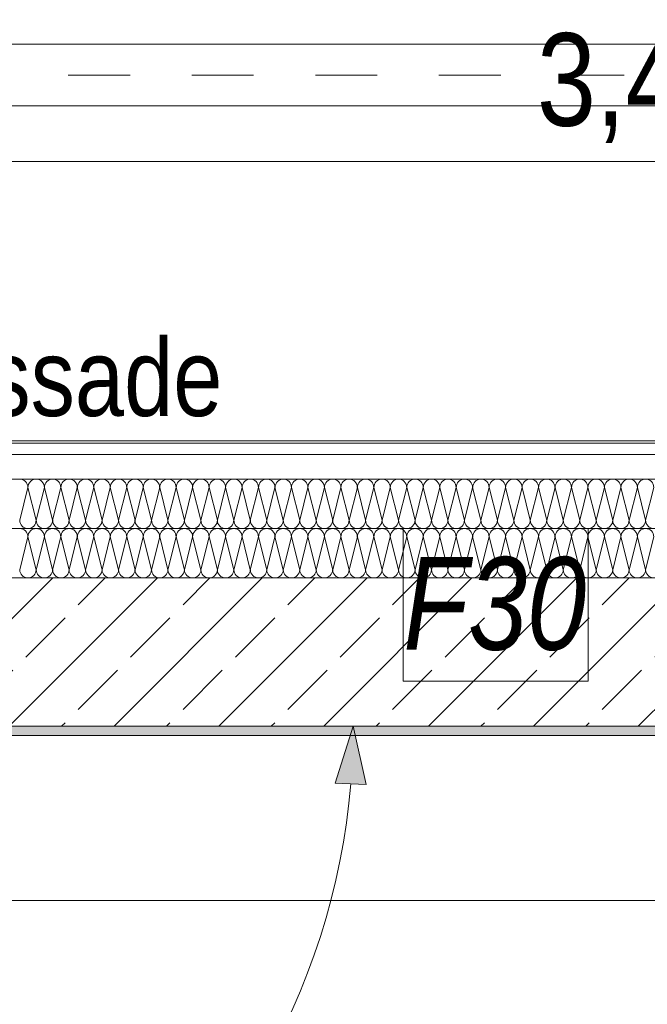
# Model space of a CAD drawing. Header units: metres. Extents: x -89 to 754, y -195 to 69.
# Tile 122 of 256: x 1.56 to 2.58, y 13.31 to 14.91. Entities that reach past the tile are written whole.
import ezdxf

# ---------------------------------------------------------------- set-up
doc = ezdxf.new("R2010")
doc.units = ezdxf.units.M
doc.header["$MEASUREMENT"] = 0
doc.linetypes.add('Strichlinie_ eng', pattern=[0.115, 0.075, -0.04])
for name, color, linetype in [('10 Fassade', 7, 'Continuous'), ('50 Elektro', 7, 'Continuous'), ('95 Ausführungsplanung Bemaßung', 7, 'Continuous'), ('97 Brandschutz', 7, 'Continuous'), ('Neubau_10 Wand außen', 7, 'Continuous'), ('Neubau_95 Ausführungsplanung Bemaßung', 7, 'Continuous')]:
    doc.layers.add(name, color=color, linetype=linetype)
doc.styles.add('ERSTELLTER_STIL_3', font='ARIALN.TTF')
doc.styles.add('ERSTELLTER_STIL_6', font='ARIALN.TTF')
doc.dimstyles.new('ERSTELLTER_STIL__4', dxfattribs={"dimtxt": 0.15, "dimasz": 0.095143, "dimexe": 0.18, "dimexo": 0.0625, "dimgap": 0, "dimtad": 1, "dimzin": 0, "dimdsep": 46, "dimtxsty": 'ERSTELLTER_STIL_3', "dimblk": 'ARROWHEAD_6', "dimblk1": 'ARROWHEAD_6', "dimblk2": 'ARROWHEAD_6', "dimcen": 0.09, "dimse1": 1, "dimse2": 1, "dimclrd": 7, "dimclre": 7, "dimclrt": 7, "dimazin": 0, "dimtfac": 1, "dimtdec": 4, "dimtmove": 0, "dimatfit": 3, "dimfxl": 1, "dimtolj": 1, "dimtzin": 0, "dimarcsym": 0})
doc.dimstyles.new('ERSTELLTER_STIL__5', dxfattribs={"dimtxt": 0.15, "dimasz": 0.095143, "dimexe": 0.18, "dimexo": 0.0625, "dimgap": 0, "dimtad": 1, "dimtih": 1, "dimtoh": 1, "dimzin": 0, "dimdsep": 46, "dimtxsty": 'ERSTELLTER_STIL_3', "dimblk": 'ARROWHEAD_6', "dimblk1": 'ARROWHEAD_6', "dimblk2": 'ARROWHEAD_6', "dimcen": 0.09, "dimse1": 1, "dimse2": 1, "dimclrd": 7, "dimclre": 7, "dimclrt": 7, "dimazin": 0, "dimtfac": 1, "dimtdec": 4, "dimtmove": 0, "dimatfit": 3, "dimfxl": 1, "dimtolj": 1, "dimtzin": 0, "dimarcsym": 0})
doc.dimstyles.new('ERSTELLTER_STIL__8', dxfattribs={"dimtxt": 0.125, "dimasz": 0.091787, "dimexe": 0.18, "dimexo": 0.04, "dimgap": 0, "dimtad": 1, "dimtih": 1, "dimtoh": 1, "dimzin": 0, "dimdsep": 46, "dimtxsty": 'ERSTELLTER_STIL_3', "dimblk": 'ARROWHEAD_5', "dimblk1": 'ARROWHEAD_5', "dimblk2": 'ARROWHEAD_5', "dimcen": 0.09, "dimclrd": 7, "dimclre": 7, "dimclrt": 7, "dimazin": 0, "dimtfac": 1, "dimtdec": 4, "dimtmove": 2, "dimatfit": 3, "dimfxl": 1, "dimtolj": 1, "dimtzin": 0, "dimarcsym": 0})
doc.dimstyles.new('ERSTELLTER_STIL__9', dxfattribs={"dimtxt": 0.15, "dimasz": 0.095143, "dimexe": 0.18, "dimexo": 0.0625, "dimgap": 0, "dimtad": 1, "dimtih": 1, "dimtoh": 1, "dimzin": 0, "dimdsep": 46, "dimtxsty": 'ERSTELLTER_STIL_3', "dimblk": 'ARROWHEAD_6', "dimblk1": 'ARROWHEAD_6', "dimblk2": 'ARROWHEAD_6', "dimcen": 0.09, "dimse1": 1, "dimse2": 1, "dimclrd": 7, "dimclre": 7, "dimclrt": 7, "dimazin": 0, "dimtfac": 1, "dimtdec": 4, "dimtmove": 2, "dimatfit": 3, "dimfxl": 1, "dimtolj": 1, "dimtzin": 0, "dimarcsym": 0})

# ---------------------------------------------------------------- blocks, each defined once
blk = doc.blocks.new('*X113')
at = {"layer": 'Neubau_10 Wand außen', "color": 8, "linetype": 'Continuous', "lineweight": 9}
for p, q in [((1.5733, 14.1486), (1.56, 14.0952)), ((1.5733, 14.1486), (1.5867, 14.0952)), ((1.6, 14.1486), (1.5867, 14.0952)), ((1.6, 14.1486), (1.6133, 14.0952)), ((1.6267, 14.1486), (1.6133, 14.0952)), ((1.6267, 14.1486), (1.64, 14.0952)), ((1.6533, 14.1486), (1.64, 14.0952)), ((1.6533, 14.1486), (1.6667, 14.0952)), ((1.68, 14.1486), (1.6667, 14.0952)), ((1.68, 14.1486), (1.6933, 14.0952)), ((1.7067, 14.1486), (1.6933, 14.0952)), ((1.7067, 14.1486), (1.72, 14.0952)), ((1.7333, 14.1486), (1.72, 14.0952)), ((1.7333, 14.1486), (1.7467, 14.0952)), ((1.76, 14.1486), (1.7467, 14.0952)), ((1.76, 14.1486), (1.7733, 14.0952)), ((1.7867, 14.1486), (1.7733, 14.0952)), ((1.7867, 14.1486), (1.8, 14.0952)), ((1.8133, 14.1486), (1.8, 14.0952)), ((1.8133, 14.1486), (1.8267, 14.0952)), ((1.84, 14.1486), (1.8267, 14.0952)), ((1.84, 14.1486), (1.8533, 14.0952)), ((1.8667, 14.1486), (1.8533, 14.0952)), ((1.8667, 14.1486), (1.88, 14.0952)), ((1.8933, 14.1486), (1.88, 14.0952)), ((1.8933, 14.1486), (1.9067, 14.0952)), ((1.92, 14.1486), (1.9067, 14.0952)), ((1.92, 14.1486), (1.9333, 14.0952)), ((1.9467, 14.1486), (1.9333, 14.0952)), ((1.9467, 14.1486), (1.96, 14.0952)), ((1.9733, 14.1486), (1.96, 14.0952)), ((1.9733, 14.1486), (1.9867, 14.0952)), ((2, 14.1486), (1.9867, 14.0952)), ((2, 14.1486), (2.0133, 14.0952)), ((2.0267, 14.1486), (2.0133, 14.0952)), ((2.0267, 14.1486), (2.04, 14.0952)), ((2.0533, 14.1486), (2.04, 14.0952)), ((2.0533, 14.1486), (2.0667, 14.0952)), ((2.08, 14.1486), (2.0667, 14.0952)), ((2.08, 14.1486), (2.0933, 14.0952)), ((2.1067, 14.1486), (2.0933, 14.0952)), ((2.1067, 14.1486), (2.12, 14.0952)), ((2.1333, 14.1486), (2.12, 14.0952)), ((2.1333, 14.1486), (2.1467, 14.0952)), ((2.16, 14.1486), (2.1467, 14.0952)), ((2.16, 14.1486), (2.1733, 14.0952)), ((2.1867, 14.1486), (2.1733, 14.0952)), ((2.1867, 14.1486), (2.2, 14.0952)), ((2.2133, 14.1486), (2.2, 14.0952)), ((2.2133, 14.1486), (2.2267, 14.0952)), ((2.24, 14.1486), (2.2267, 14.0952)), ((2.24, 14.1486), (2.2533, 14.0952)), ((2.2667, 14.1486), (2.2533, 14.0952)), ((2.2667, 14.1486), (2.28, 14.0952)), ((2.2933, 14.1486), (2.28, 14.0952)), ((2.2933, 14.1486), (2.3067, 14.0952)), ((2.32, 14.1486), (2.3067, 14.0952)), ((2.32, 14.1486), (2.3333, 14.0952)), ((2.3467, 14.1486), (2.3333, 14.0952)), ((2.3467, 14.1486), (2.36, 14.0952)), ((2.3733, 14.1486), (2.36, 14.0952)), ((2.3733, 14.1486), (2.3867, 14.0952)), ((2.4, 14.1486), (2.3867, 14.0952)), ((2.4, 14.1486), (2.4133, 14.0952)), ((2.4267, 14.1486), (2.4133, 14.0952)), ((2.4267, 14.1486), (2.44, 14.0952)), ((2.4533, 14.1486), (2.44, 14.0952)), ((2.4533, 14.1486), (2.4667, 14.0952)), ((2.48, 14.1486), (2.4667, 14.0952)), ((2.48, 14.1486), (2.4933, 14.0952)), ((2.5067, 14.1486), (2.4933, 14.0952)), ((2.5067, 14.1486), (2.52, 14.0952)), ((2.5333, 14.1486), (2.52, 14.0952)), ((2.5333, 14.1486), (2.5467, 14.0952)), ((2.56, 14.1486), (2.5467, 14.0952)), ((2.56, 14.1486), (2.5733, 14.0952)), ((2.5867, 14.1486), (2.5733, 14.0952))]:
    blk.add_line(p, q, dxfattribs=at)
for centre, start, end in [((1.56, 14.1486), 0, 90), ((1.5867, 14.1486), 90, 180), ((1.5867, 14.1486), 0, 90), ((1.6133, 14.1486), 90, 180), ((1.6133, 14.1486), 0, 90), ((1.64, 14.1486), 90, 180), ((1.64, 14.1486), 0, 90), ((1.6667, 14.1486), 90, 180), ((1.6667, 14.1486), 0, 90), ((1.6933, 14.1486), 90, 180), ((1.6933, 14.1486), 0, 90), ((1.72, 14.1486), 90, 180), ((1.72, 14.1486), 0, 90), ((1.7467, 14.1486), 90, 180), ((1.7467, 14.1486), 0, 90), ((1.7733, 14.1486), 90, 180), ((1.7733, 14.1486), 0, 90), ((1.8, 14.1486), 90, 180), ((1.8, 14.1486), 0, 90), ((1.8267, 14.1486), 90, 180), ((1.8267, 14.1486), 0, 90), ((1.8533, 14.1486), 90, 180), ((1.8533, 14.1486), 0, 90), ((1.88, 14.1486), 90, 180), ((1.88, 14.1486), 0, 90), ((1.9067, 14.1486), 90, 180), ((1.9067, 14.1486), 0, 90), ((1.9333, 14.1486), 90, 180), ((1.9333, 14.1486), 0, 90), ((1.96, 14.1486), 90, 180), ((1.96, 14.1486), 0, 90), ((1.9867, 14.1486), 90, 180), ((1.9867, 14.1486), 0, 90), ((2.0133, 14.1486), 90, 180), ((2.0133, 14.1486), 0, 90), ((2.04, 14.1486), 90, 180), ((2.04, 14.1486), 0, 90), ((2.0667, 14.1486), 90, 180), ((2.0667, 14.1486), 0, 90), ((2.0933, 14.1486), 90, 180), ((2.0933, 14.1486), 0, 90), ((2.12, 14.1486), 90, 180), ((2.12, 14.1486), 0, 90), ((2.1467, 14.1486), 90, 180), ((2.1467, 14.1486), 0, 90), ((2.1733, 14.1486), 90, 180), ((2.1733, 14.1486), 0, 90), ((2.2, 14.1486), 90, 180), ((2.2, 14.1486), 0, 90), ((2.2267, 14.1486), 90, 180), ((2.2267, 14.1486), 0, 90), ((2.2533, 14.1486), 90, 180), ((2.2533, 14.1486), 0, 90), ((2.28, 14.1486), 90, 180), ((2.28, 14.1486), 0, 90), ((2.3067, 14.1486), 90, 180), ((2.3067, 14.1486), 0, 90), ((2.3333, 14.1486), 90, 180), ((2.3333, 14.1486), 0, 90), ((2.36, 14.1486), 90, 180), ((2.36, 14.1486), 0, 90), ((2.3867, 14.1486), 90, 180), ((2.3867, 14.1486), 0, 90), ((2.4133, 14.1486), 90, 180), ((2.4133, 14.1486), 0, 90), ((2.44, 14.1486), 90, 180), ((2.44, 14.1486), 0, 90), ((2.4667, 14.1486), 90, 180), ((2.4667, 14.1486), 0, 90), ((2.4933, 14.1486), 90, 180), ((2.4933, 14.1486), 0, 90), ((2.52, 14.1486), 90, 180), ((2.52, 14.1486), 0, 90), ((2.5467, 14.1486), 90, 180), ((2.5467, 14.1486), 0, 90), ((2.5733, 14.1486), 90, 180), ((2.5733, 14.1486), 0, 90), ((1.5733, 14.0952), 180, 270), ((1.5733, 14.0952), 270, 0), ((1.6, 14.0952), 180, 270), ((1.6, 14.0952), 270, 0), ((1.6267, 14.0952), 180, 270), ((1.6267, 14.0952), 270, 0), ((1.6533, 14.0952), 180, 270), ((1.6533, 14.0952), 270, 0), ((1.68, 14.0952), 180, 270), ((1.68, 14.0952), 270, 0), ((1.7067, 14.0952), 180, 270), ((1.7067, 14.0952), 270, 0), ((1.7333, 14.0952), 180, 270), ((1.7333, 14.0952), 270, 0), ((1.76, 14.0952), 180, 270), ((1.76, 14.0952), 270, 0), ((1.7867, 14.0952), 180, 270), ((1.7867, 14.0952), 270, 0), ((1.8133, 14.0952), 180, 270), ((1.8133, 14.0952), 270, 0), ((1.84, 14.0952), 180, 270), ((1.84, 14.0952), 270, 0), ((1.8667, 14.0952), 180, 270), ((1.8667, 14.0952), 270, 0), ((1.8933, 14.0952), 180, 270), ((1.8933, 14.0952), 270, 0), ((1.92, 14.0952), 180, 270), ((1.92, 14.0952), 270, 0), ((1.9467, 14.0952), 180, 270), ((1.9467, 14.0952), 270, 0), ((1.9733, 14.0952), 180, 270), ((1.9733, 14.0952), 270, 0), ((2, 14.0952), 180, 270), ((2, 14.0952), 270, 0), ((2.0267, 14.0952), 180, 270), ((2.0267, 14.0952), 270, 0), ((2.0533, 14.0952), 180, 270), ((2.0533, 14.0952), 270, 0), ((2.08, 14.0952), 180, 270), ((2.08, 14.0952), 270, 0), ((2.1067, 14.0952), 180, 270), ((2.1067, 14.0952), 270, 0), ((2.1333, 14.0952), 180, 270), ((2.1333, 14.0952), 270, 0), ((2.16, 14.0952), 180, 270), ((2.16, 14.0952), 270, 0), ((2.1867, 14.0952), 180, 270), ((2.1867, 14.0952), 270, 0), ((2.2133, 14.0952), 180, 270), ((2.2133, 14.0952), 270, 0), ((2.24, 14.0952), 180, 270), ((2.24, 14.0952), 270, 0), ((2.2667, 14.0952), 180, 270), ((2.2667, 14.0952), 270, 0), ((2.2933, 14.0952), 180, 270), ((2.2933, 14.0952), 270, 0), ((2.32, 14.0952), 180, 270), ((2.32, 14.0952), 270, 0), ((2.3467, 14.0952), 180, 270), ((2.3467, 14.0952), 270, 0), ((2.3733, 14.0952), 180, 270), ((2.3733, 14.0952), 270, 0), ((2.4, 14.0952), 180, 270), ((2.4, 14.0952), 270, 0), ((2.4267, 14.0952), 180, 270), ((2.4267, 14.0952), 270, 0), ((2.4533, 14.0952), 180, 270), ((2.4533, 14.0952), 270, 0), ((2.48, 14.0952), 180, 270), ((2.48, 14.0952), 270, 0), ((2.5067, 14.0952), 180, 270), ((2.5067, 14.0952), 270, 0), ((2.5333, 14.0952), 180, 270), ((2.5333, 14.0952), 270, 0), ((2.56, 14.0952), 180, 270), ((2.56, 14.0952), 270, 0), ((2.5867, 14.0952), 180, 270)]:
    blk.add_arc(centre, 0.0133, start, end, dxfattribs=at)
blk = doc.blocks.new('*X114')
at = {"layer": 'Neubau_10 Wand außen', "color": 8, "linetype": 'Continuous', "lineweight": 9}
for p, q in [((1.5733, 14.0686), (1.56, 14.0152)), ((1.5733, 14.0686), (1.5867, 14.0152)), ((1.6, 14.0686), (1.5867, 14.0152)), ((1.6, 14.0686), (1.6133, 14.0152)), ((1.6267, 14.0686), (1.6133, 14.0152)), ((1.6267, 14.0686), (1.64, 14.0152)), ((1.6533, 14.0686), (1.64, 14.0152)), ((1.6533, 14.0686), (1.6667, 14.0152)), ((1.68, 14.0686), (1.6667, 14.0152)), ((1.68, 14.0686), (1.6933, 14.0152)), ((1.7067, 14.0686), (1.6933, 14.0152)), ((1.7067, 14.0686), (1.72, 14.0152)), ((1.7333, 14.0686), (1.72, 14.0152)), ((1.7333, 14.0686), (1.7467, 14.0152)), ((1.76, 14.0686), (1.7467, 14.0152)), ((1.76, 14.0686), (1.7733, 14.0152)), ((1.7867, 14.0686), (1.7733, 14.0152)), ((1.7867, 14.0686), (1.8, 14.0152)), ((1.8133, 14.0686), (1.8, 14.0152)), ((1.8133, 14.0686), (1.8267, 14.0152)), ((1.84, 14.0686), (1.8267, 14.0152)), ((1.84, 14.0686), (1.8533, 14.0152)), ((1.8667, 14.0686), (1.8533, 14.0152)), ((1.8667, 14.0686), (1.88, 14.0152)), ((1.8933, 14.0686), (1.88, 14.0152)), ((1.8933, 14.0686), (1.9067, 14.0152)), ((1.92, 14.0686), (1.9067, 14.0152)), ((1.92, 14.0686), (1.9333, 14.0152)), ((1.9467, 14.0686), (1.9333, 14.0152)), ((1.9467, 14.0686), (1.96, 14.0152)), ((1.9733, 14.0686), (1.96, 14.0152)), ((1.9733, 14.0686), (1.9867, 14.0152)), ((2, 14.0686), (1.9867, 14.0152)), ((2, 14.0686), (2.0133, 14.0152)), ((2.0267, 14.0686), (2.0133, 14.0152)), ((2.0267, 14.0686), (2.04, 14.0152)), ((2.0533, 14.0686), (2.04, 14.0152)), ((2.0533, 14.0686), (2.0667, 14.0152)), ((2.08, 14.0686), (2.0667, 14.0152)), ((2.08, 14.0686), (2.0933, 14.0152)), ((2.1067, 14.0686), (2.0933, 14.0152)), ((2.1067, 14.0686), (2.12, 14.0152)), ((2.1333, 14.0686), (2.12, 14.0152)), ((2.1333, 14.0686), (2.1467, 14.0152)), ((2.16, 14.0686), (2.1467, 14.0152)), ((2.16, 14.0686), (2.1733, 14.0152)), ((2.1867, 14.0686), (2.1733, 14.0152)), ((2.1867, 14.0686), (2.2, 14.0152)), ((2.2133, 14.0686), (2.2, 14.0152)), ((2.2133, 14.0686), (2.2267, 14.0152)), ((2.24, 14.0686), (2.2267, 14.0152)), ((2.24, 14.0686), (2.2533, 14.0152)), ((2.2667, 14.0686), (2.2533, 14.0152)), ((2.2667, 14.0686), (2.28, 14.0152)), ((2.2933, 14.0686), (2.28, 14.0152)), ((2.2933, 14.0686), (2.3067, 14.0152)), ((2.32, 14.0686), (2.3067, 14.0152)), ((2.32, 14.0686), (2.3333, 14.0152)), ((2.3467, 14.0686), (2.3333, 14.0152)), ((2.3467, 14.0686), (2.36, 14.0152)), ((2.3733, 14.0686), (2.36, 14.0152)), ((2.3733, 14.0686), (2.3867, 14.0152)), ((2.4, 14.0686), (2.3867, 14.0152)), ((2.4, 14.0686), (2.4133, 14.0152)), ((2.4267, 14.0686), (2.4133, 14.0152)), ((2.4267, 14.0686), (2.44, 14.0152)), ((2.4533, 14.0686), (2.44, 14.0152)), ((2.4533, 14.0686), (2.4667, 14.0152)), ((2.48, 14.0686), (2.4667, 14.0152)), ((2.48, 14.0686), (2.4933, 14.0152)), ((2.5067, 14.0686), (2.4933, 14.0152)), ((2.5067, 14.0686), (2.52, 14.0152)), ((2.5333, 14.0686), (2.52, 14.0152)), ((2.5333, 14.0686), (2.5467, 14.0152)), ((2.56, 14.0686), (2.5467, 14.0152)), ((2.56, 14.0686), (2.5733, 14.0152)), ((2.5867, 14.0686), (2.5733, 14.0152))]:
    blk.add_line(p, q, dxfattribs=at)
for centre, start, end in [((1.56, 14.0686), 0, 90), ((1.5867, 14.0686), 90, 180), ((1.5867, 14.0686), 0, 90), ((1.6133, 14.0686), 90, 180), ((1.6133, 14.0686), 0, 90), ((1.64, 14.0686), 90, 180), ((1.64, 14.0686), 0, 90), ((1.6667, 14.0686), 90, 180), ((1.6667, 14.0686), 0, 90), ((1.6933, 14.0686), 90, 180), ((1.6933, 14.0686), 0, 90), ((1.72, 14.0686), 90, 180), ((1.72, 14.0686), 0, 90), ((1.7467, 14.0686), 90, 180), ((1.7467, 14.0686), 0, 90), ((1.7733, 14.0686), 90, 180), ((1.7733, 14.0686), 0, 90), ((1.8, 14.0686), 90, 180), ((1.8, 14.0686), 0, 90), ((1.8267, 14.0686), 90, 180), ((1.8267, 14.0686), 0, 90), ((1.8533, 14.0686), 90, 180), ((1.8533, 14.0686), 0, 90), ((1.88, 14.0686), 90, 180), ((1.88, 14.0686), 0, 90), ((1.9067, 14.0686), 90, 180), ((1.9067, 14.0686), 0, 90), ((1.9333, 14.0686), 90, 180), ((1.9333, 14.0686), 0, 90), ((1.96, 14.0686), 90, 180), ((1.96, 14.0686), 0, 90), ((1.9867, 14.0686), 90, 180), ((1.9867, 14.0686), 0, 90), ((2.0133, 14.0686), 90, 180), ((2.0133, 14.0686), 0, 90), ((2.04, 14.0686), 90, 180), ((2.04, 14.0686), 0, 90), ((2.0667, 14.0686), 90, 180), ((2.0667, 14.0686), 0, 90), ((2.0933, 14.0686), 90, 180), ((2.0933, 14.0686), 0, 90), ((2.12, 14.0686), 90, 180), ((2.12, 14.0686), 0, 90), ((2.1467, 14.0686), 90, 180), ((2.1467, 14.0686), 0, 90), ((2.1733, 14.0686), 90, 180), ((2.1733, 14.0686), 0, 90), ((2.2, 14.0686), 90, 180), ((2.2, 14.0686), 0, 90), ((2.2267, 14.0686), 90, 180), ((2.2267, 14.0686), 0, 90), ((2.2533, 14.0686), 90, 180), ((2.2533, 14.0686), 0, 90), ((2.28, 14.0686), 90, 180), ((2.28, 14.0686), 0, 90), ((2.3067, 14.0686), 90, 180), ((2.3067, 14.0686), 0, 90), ((2.3333, 14.0686), 90, 180), ((2.3333, 14.0686), 0, 90), ((2.36, 14.0686), 90, 180), ((2.36, 14.0686), 0, 90), ((2.3867, 14.0686), 90, 180), ((2.3867, 14.0686), 0, 90), ((2.4133, 14.0686), 90, 180), ((2.4133, 14.0686), 0, 90), ((2.44, 14.0686), 90, 180), ((2.44, 14.0686), 0, 90), ((2.4667, 14.0686), 90, 180), ((2.4667, 14.0686), 0, 90), ((2.4933, 14.0686), 90, 180), ((2.4933, 14.0686), 0, 90), ((2.52, 14.0686), 90, 180), ((2.52, 14.0686), 0, 90), ((2.5467, 14.0686), 90, 180), ((2.5467, 14.0686), 0, 90), ((2.5733, 14.0686), 90, 180), ((2.5733, 14.0686), 0, 90), ((1.5733, 14.0152), 180, 270), ((1.5733, 14.0152), 270, 0), ((1.6, 14.0152), 180, 270), ((1.6, 14.0152), 270, 0), ((1.6267, 14.0152), 180, 270), ((1.6267, 14.0152), 270, 0), ((1.6533, 14.0152), 180, 270), ((1.6533, 14.0152), 270, 0), ((1.68, 14.0152), 180, 270), ((1.68, 14.0152), 270, 0), ((1.7067, 14.0152), 180, 270), ((1.7067, 14.0152), 270, 0), ((1.7333, 14.0152), 180, 270), ((1.7333, 14.0152), 270, 0), ((1.76, 14.0152), 180, 270), ((1.76, 14.0152), 270, 0), ((1.7867, 14.0152), 180, 270), ((1.7867, 14.0152), 270, 0), ((1.8133, 14.0152), 180, 270), ((1.8133, 14.0152), 270, 0), ((1.84, 14.0152), 180, 270), ((1.84, 14.0152), 270, 0), ((1.8667, 14.0152), 180, 270), ((1.8667, 14.0152), 270, 0), ((1.8933, 14.0152), 180, 270), ((1.8933, 14.0152), 270, 0), ((1.92, 14.0152), 180, 270), ((1.92, 14.0152), 270, 0), ((1.9467, 14.0152), 180, 270), ((1.9467, 14.0152), 270, 0), ((1.9733, 14.0152), 180, 270), ((1.9733, 14.0152), 270, 0), ((2, 14.0152), 180, 270), ((2, 14.0152), 270, 0), ((2.0267, 14.0152), 180, 270), ((2.0267, 14.0152), 270, 0), ((2.0533, 14.0152), 180, 270), ((2.0533, 14.0152), 270, 0), ((2.08, 14.0152), 180, 270), ((2.08, 14.0152), 270, 0), ((2.1067, 14.0152), 180, 270), ((2.1067, 14.0152), 270, 0), ((2.1333, 14.0152), 180, 270), ((2.1333, 14.0152), 270, 0), ((2.16, 14.0152), 180, 270), ((2.16, 14.0152), 270, 0), ((2.1867, 14.0152), 180, 270), ((2.1867, 14.0152), 270, 0), ((2.2133, 14.0152), 180, 270), ((2.2133, 14.0152), 270, 0), ((2.24, 14.0152), 180, 270), ((2.24, 14.0152), 270, 0), ((2.2667, 14.0152), 180, 270), ((2.2667, 14.0152), 270, 0), ((2.2933, 14.0152), 180, 270), ((2.2933, 14.0152), 270, 0), ((2.32, 14.0152), 180, 270), ((2.32, 14.0152), 270, 0), ((2.3467, 14.0152), 180, 270), ((2.3467, 14.0152), 270, 0), ((2.3733, 14.0152), 180, 270), ((2.3733, 14.0152), 270, 0), ((2.4, 14.0152), 180, 270), ((2.4, 14.0152), 270, 0), ((2.4267, 14.0152), 180, 270), ((2.4267, 14.0152), 270, 0), ((2.4533, 14.0152), 180, 270), ((2.4533, 14.0152), 270, 0), ((2.48, 14.0152), 180, 270), ((2.48, 14.0152), 270, 0), ((2.5067, 14.0152), 180, 270), ((2.5067, 14.0152), 270, 0), ((2.5333, 14.0152), 180, 270), ((2.5333, 14.0152), 270, 0), ((2.56, 14.0152), 180, 270), ((2.56, 14.0152), 270, 0), ((2.5867, 14.0152), 180, 270)]:
    blk.add_arc(centre, 0.0133, start, end, dxfattribs=at)
blk = doc.blocks.new('*D601')
at = {"layer": '95 Ausführungsplanung Bemaßung', "color": 7, "linetype": 'Continuous', "lineweight": 9}
for p, q in [((0.6733, 14.8822), (0.6733, 15.07)), ((4.1443, 14.8822), (4.1443, 15.07)), ((0.7233, 15.0262), (0.6232, 14.9261)), ((4.0942, 14.9261), (4.1944, 15.0262)), ((0.5981, 14.9761), (0.6733, 14.9761)), ((0.6733, 14.9761), (4.1443, 14.9761)), ((4.1443, 14.9761), (4.2194, 14.9761))]:
    blk.add_line(p, q, dxfattribs=at)
at = {"layer": '95 Ausführungsplanung Bemaßung', "color": 7, "lineweight": 9, "insert": (2.2398, 15.0061), "char_height": 0.15, "attachment_point": 7, "style": 'ERSTELLTER_STIL_3'}
blk.add_mtext('\\A1;{\\pql;\\fArial Narrow|b0|i0|c0|p0;\\W1.000000;3,47}', dxfattribs=at)
blk = doc.blocks.new('ARROWHEAD_6')
at = {"color": 0, "linetype": 'Continuous', "lineweight": 0}
for p, q in [((-0.5, -0.5), (0.5, 0.5)), ((0, 0), (-1, 0))]:
    blk.add_line(p, q, dxfattribs=at)
blk = doc.blocks.new('*D736')
at = {"layer": '95 Ausführungsplanung Bemaßung', "color": 7, "linetype": 'Continuous', "lineweight": 9}
for p, q in [((-0.3162, 17.7146), (-0.262, 17.5837)), ((-0.2023, 17.6132), (-0.3758, 17.6851)), ((-1.3591, 15.0657), (-0.2891, 17.6491)), ((-1.3862, 15.1312), (-1.332, 15.0003))]:
    blk.add_line(p, q, dxfattribs=at)
at = {"layer": '95 Ausführungsplanung Bemaßung', "color": 7, "lineweight": 9, "insert": (-0.8965, 16.17), "char_height": 0.15, "attachment_point": 7, "rotation": 67.5, "style": 'ERSTELLTER_STIL_3'}
blk.add_mtext('\\A1;{\\pql;\\fArial Narrow|b0|i0|c0|p0;\\W1.000000;2,79\\fArial Narrow|b0|i0|c0|p0;\\W1.000000;\\A1{\\H.66x;\\S5^  ;}}', dxfattribs=at)
blk = doc.blocks.new('*D745')
at = {"layer": '95 Ausführungsplanung Bemaßung', "color": 7, "linetype": 'Continuous', "lineweight": 9}
for p, q in [((0.0534, 17.5615), (0.1076, 17.4306)), ((0.1672, 17.4601), (-0.0063, 17.532)), ((-0.9896, 14.9127), (0.0805, 17.4961)), ((-1.0167, 14.9781), (-0.9625, 14.8472))]:
    blk.add_line(p, q, dxfattribs=at)
at = {"layer": '95 Ausführungsplanung Bemaßung', "color": 7, "lineweight": 9, "char_height": 0.15, "attachment_point": 7, "rotation": 67.5, "style": 'ERSTELLTER_STIL_3'}
for s, insert in [('\\A1;{\\pql;\\fArial Narrow|b0|i0|c0|p0;\\W1.000000;25}', (-0.0403, 17.2828)), ('\\A1;{\\pql;\\fArial Narrow|b0|i0|c0|p0;\\W1.000000;2,79\\fArial Narrow|b0|i0|c0|p0;\\W1.000000;\\A1{\\H.66x;\\S5^  ;}}', (-0.5269, 16.0169))]:
    blk.add_mtext(s, dxfattribs=dict(at, insert=insert))
blk = doc.blocks.new('*D764')
at = {"layer": '95 Ausführungsplanung Bemaßung', "color": 7, "linetype": 'Continuous', "lineweight": 9}
for p, q in [((0.4229, 17.4084), (0.4771, 17.2776)), ((0.5368, 17.3071), (0.3633, 17.3789)), ((-0.62, 14.7596), (0.45, 17.343)), ((-0.6471, 14.825), (-0.5929, 14.6942)), ((-0.5333, 14.7237), (-0.7068, 14.7955))]:
    blk.add_line(p, q, dxfattribs=at)
at = {"layer": '95 Ausführungsplanung Bemaßung', "color": 7, "lineweight": 9, "char_height": 0.15, "attachment_point": 7, "rotation": 67.5, "style": 'ERSTELLTER_STIL_3'}
for s, insert in [('\\A1;{\\pql;\\fArial Narrow|b0|i0|c0|p0;\\W1.000000;25}', (0.3292, 17.1298)), ('\\A1;{\\pql;\\fArial Narrow|b0|i0|c0|p0;\\W1.000000;2,79\\fArial Narrow|b0|i0|c0|p0;\\W1.000000;\\A1{\\H.66x;\\S5^  ;}}', (-0.1573, 15.8638)), ('\\A1;{\\pql;\\fArial Narrow|b0|i0|c0|p0;\\W1.000000;15}', (-0.6286, 14.8173))]:
    blk.add_mtext(s, dxfattribs=dict(at, insert=insert))
blk = doc.blocks.new('*D765')
at = {"layer": '95 Ausführungsplanung Bemaßung', "color": 7, "linetype": 'Continuous', "lineweight": 9}
for p, q in [((0.5186, 17.6393), (0.5728, 17.5085)), ((0.45, 17.343), (0.5457, 17.5739)), ((0.4229, 17.4084), (0.4771, 17.2776)), ((0.5368, 17.3071), (0.3633, 17.3789)), ((-0.62, 14.7596), (0.45, 17.343))]:
    blk.add_line(p, q, dxfattribs=at)
blk = doc.blocks.new('*D773')
at = {"layer": '95 Ausführungsplanung Bemaßung', "color": 7, "linetype": 'Continuous', "lineweight": 9}
for p, q in [((2.8948, 16.645), (2.9949, 16.5448)), ((3.0387, 16.5949), (2.851, 16.5949)), ((2.9448, 14.2239), (2.9448, 16.5949)), ((2.8948, 14.274), (2.9949, 14.1738)), ((3.0387, 14.2239), (2.851, 14.2239))]:
    blk.add_line(p, q, dxfattribs=at)
at = {"layer": '95 Ausführungsplanung Bemaßung', "color": 7, "lineweight": 9, "char_height": 0.15, "attachment_point": 7, "rotation": 90, "style": 'ERSTELLTER_STIL_3'}
for s, insert in [('\\A1;{\\pql;\\fArial Narrow|b0|i0|c0|p0;\\W1.000000;16\\fArial Narrow|b0|i0|c0|p0;\\W1.000000;\\A1{\\H.66x;\\S5^  ;}}', (2.9223, 16.2879)), ('\\A1;{\\pql;\\fArial Narrow|b0|i0|c0|p0;\\W1.000000;2,37}', (2.9148, 15.2404)), ('\\A1;{\\pql;\\fArial Narrow|b0|i0|c0|p0;\\W1.000000;22}', (2.9148, 14.274))]:
    blk.add_mtext(s, dxfattribs=dict(at, insert=insert))
blk = doc.blocks.new('*D810')
at = {"layer": '95 Ausführungsplanung Bemaßung', "color": 7, "linetype": 'Continuous', "lineweight": 9}
for p, q in [((2.8133, 26.0534), (2.7591, 26.1842)), ((2.7862, 26.1188), (2.815, 26.1882)), ((2.873, 26.0829), (2.6995, 26.1548)), ((-9.7372, -4.1153), (2.7862, 26.1188)), ((-9.7643, -4.0499), (-9.7101, -4.1807)), ((-9.6504, -4.1512), (-9.8239, -4.0794)), ((-9.7659, -4.1847), (-9.7372, -4.1153))]:
    blk.add_line(p, q, dxfattribs=at)
at = {"layer": '95 Ausführungsplanung Bemaßung', "color": 7, "lineweight": 9, "insert": (-3.5663, 10.7697), "char_height": 0.15, "attachment_point": 7, "rotation": 67.5, "style": 'ERSTELLTER_STIL_3'}
blk.add_mtext('\\A1;{\\pql;\\fArial Narrow|b0|i0|c0|p0;\\W1.000000;32,72\\fArial Narrow|b0|i0|c0|p0;\\W1.000000;\\A1{\\H.66x;\\S5^  ;}}', dxfattribs=at)
blk = doc.blocks.new('*D840')
at = {"layer": '95 Ausführungsplanung Bemaßung', "color": 7, "linetype": 'Continuous', "lineweight": 9}
for p, q in [((0.6733, 14.5822), (0.6733, 14.77)), ((0.8216, 14.5822), (0.8216, 14.77)), ((0.7233, 14.7262), (0.6232, 14.6261)), ((0.8717, 14.7262), (0.7715, 14.6261)), ((0.5981, 14.6761), (0.6733, 14.6761)), ((0.6733, 14.6761), (0.8216, 14.6761)), ((0.8216, 14.6761), (4.3113, 14.6761))]:
    blk.add_line(p, q, dxfattribs=at)
at = {"layer": '95 Ausführungsplanung Bemaßung', "color": 7, "lineweight": 9, "insert": (0.43, 14.7061), "char_height": 0.15, "attachment_point": 7, "style": 'ERSTELLTER_STIL_3'}
blk.add_mtext('\\A1;{\\pql;\\fArial Narrow|b0|i0|c0|p0;\\W1.000000;15}', dxfattribs=at)
blk = doc.blocks.new('*D841')
at = {"layer": '95 Ausführungsplanung Bemaßung', "color": 7, "linetype": 'Continuous', "lineweight": 9}
for p, q in [((4.3113, 14.5822), (4.3113, 14.77)), ((0.8717, 14.7262), (0.7715, 14.6261)), ((4.3614, 14.7262), (4.2612, 14.6261)), ((0.8216, 14.6761), (4.3113, 14.6761))]:
    blk.add_line(p, q, dxfattribs=at)
at = {"layer": '95 Ausführungsplanung Bemaßung', "color": 7, "lineweight": 9, "char_height": 0.15, "attachment_point": 7, "style": 'ERSTELLTER_STIL_3'}
for s, insert in [('\\A1;{\\pql;\\fArial Narrow|b0|i0|c0|p0;\\W1.000000;3,49}', (2.3974, 14.7061)), ('\\A1;{\\pql;\\fArial Narrow|b0|i0|c0|p0;\\W1.000000;24}', (4.0681, 14.7061))]:
    blk.add_mtext(s, dxfattribs=dict(at, insert=insert))
blk = doc.blocks.new('*D889')
at = {"layer": '95 Ausführungsplanung Bemaßung', "color": 7, "linetype": 'Continuous', "lineweight": 9}
for p, q in [((0.982, 13.3857), (0.982, 13.5734)), ((8.0283, 13.3857), (8.0283, 13.5734)), ((1.032, 13.5296), (0.9319, 13.4295)), ((7.9783, 13.4295), (8.0784, 13.5296)), ((0.9068, 13.4796), (0.982, 13.4796)), ((0.982, 13.4796), (8.0283, 13.4796)), ((8.0283, 13.4796), (8.1034, 13.4796))]:
    blk.add_line(p, q, dxfattribs=at)
at = {"layer": '95 Ausführungsplanung Bemaßung', "color": 7, "lineweight": 9, "insert": (4.1443, 13.4572), "char_height": 0.15, "attachment_point": 7, "style": 'ERSTELLTER_STIL_3'}
blk.add_mtext('\\A1;{\\pql;\\fArial Narrow|b0|i0|c0|p0;\\W1.000000;7,04\\fArial Narrow|b0|i0|c0|p0;\\W1.000000;\\A1{\\H.66x;\\S5^  ;}}', dxfattribs=at)
blk = doc.blocks.new('*D902')
at = {"layer": 'Neubau_95 Ausführungsplanung Bemaßung', "linetype": 'Continuous', "lineweight": 9}
for points in [[(2.0998, 13.7619), (2.071, 13.6697), (2.1209, 13.6676)], [(0.5542, 12.7291), (0.6332, 12.6736), (0.6504, 12.7205)]]:
    blk.add_hatch(color=7, dxfattribs=at).paths.add_polyline_path(points)
at = {"layer": 'Neubau_95 Ausführungsplanung Bemaßung', "color": 7, "linetype": 'Continuous', "lineweight": 9}
for p, q in [((2.0998, 13.7619), (2.071, 13.6697)), ((2.0998, 13.7619), (2.1209, 13.6676)), ((2.1209, 13.6676), (2.071, 13.6697)), ((0.5542, 12.7291), (0.6504, 12.7205)), ((0.5542, 12.7291), (0.6332, 12.6736)), ((0.6504, 12.7205), (0.6332, 12.6736))]:
    blk.add_line(p, q, dxfattribs=at)
blk.add_arc((0.982, 13.7619), 1.1179, 252.2835, 355.2165, dxfattribs=at)
at = {"layer": 'Neubau_95 Ausführungsplanung Bemaßung', "color": 7, "lineweight": 9, "char_height": 0.125, "attachment_point": 7, "style": 'ERSTELLTER_STIL_3'}
for s, insert in [('\\A1;{\\pql;\\fArial Narrow|b0|i0|c0|p0;\\W1.000000;ca. 112,50°}', (1.2625, 12.6794)), ('\\A1;{\\pql;\\fArial Narrow|b0|i0|c0|p0;\\W1.000000;parallel zum Bestand}', (1.2625, 12.5044))]:
    blk.add_mtext(s, dxfattribs=dict(at, insert=insert))
blk = doc.blocks.new('ARROWHEAD_5')
at = {"linetype": 'Continuous', "lineweight": 0}
blk.add_hatch(color=0, dxfattribs=at).paths.add_polyline_path([(-1, 0.2679), (0, 0), (-1, -0.2679)])
at = {"color": 0, "linetype": 'Continuous', "lineweight": 0}
blk.add_line((0, 0), (-1, 0), dxfattribs=at)

msp = doc.modelspace()

# ---------------------------------------------------------------- hatches: boundary and pattern name
at = {"layer": 'Neubau_10 Wand außen', "linetype": 'Continuous', "lineweight": 9}
h = msp.add_hatch(dxfattribs=at)
h.set_pattern_fill('Holzwerkstoff_Sperrholz__D2', color=8, style=0, pattern_type=2)
h.set_pattern_definition([(0, (0, 0), (0, 0.03), [])])
h.paths.add_polyline_path([(0.688, 14.2019), (4.5295, 14.2019), (4.5295, 14.2239), (0.6971, 14.2239)])
at = {"layer": 'Neubau_10 Wand außen', "linetype": 'Continuous', "lineweight": 0, "true_color": 0x000000}
h = msp.add_hatch(dxfattribs=at)
h.set_pattern_fill('Beton_Stahlbeton_0001', color=18, style=0, pattern_type=2)
h.set_pattern_definition([(45, (0, 0), (-0.0848528, 0.0848528), []), (45, (-0.04243, 0.04243), (-0.0848528, 0.0848528), [0.09, -0.03])])
h.paths.add_polyline_path([(0.982, 13.7619), (4.5295, 13.7619), (4.5295, 14.0019), (1.0814, 14.0019)])
h = msp.add_hatch(dxfattribs=at)
h.set_pattern_fill('Gips_0001', color=18, style=0, pattern_type=2)
h.set_pattern_definition([(45, (0, 0), (-0.01767767, 0.01767767), [0, -0.025])])
h.paths.add_polyline_path([(0.992, 13.7469), (4.5295, 13.7469), (4.5295, 13.7619), (0.9982, 13.7619)])

# ---------------------------------------------------------------- linework, layer by layer
at = {"layer": '50 Elektro', "color": 190, "linetype": 'Continuous', "lineweight": 18, "true_color": 0x9900ff}
for p, q in [((18.1887, 14.8662), (-51.2945, 14.8662)), ((18.0887, 14.7662), (-51.2945, 14.7662))]:
    msp.add_line(p, q, dxfattribs=at)
at = {"layer": '50 Elektro', "color": 190, "linetype": 'Strichlinie_ eng', "lineweight": 18, "true_color": 0x9900ff}
msp.add_line((18.1387, 14.8162), (-51.2945, 14.8162), dxfattribs=at)
at = {"layer": '97 Brandschutz', "color": 1, "linetype": 'Continuous', "lineweight": 13, "flags": 128}
msp.add_lwpolyline([(2.181, 13.8348), (2.4802, 13.8348), (2.4802, 14.0819), (2.181, 14.0819), (2.181, 13.8348)], close=True, dxfattribs=at)
at = {"layer": 'Neubau_10 Wand außen', "color": 7, "linetype": 'Continuous', "lineweight": 13}
for p, q in [((4.5295, 14.2019), (0.7313, 14.2019)), ((4.5295, 14.1619), (0.8013, 14.1619)), ((4.5295, 14.0819), (0.8547, 14.0819)), ((4.5295, 14.0019), (1.0814, 14.0019)), ((0.9982, 13.7619), (4.5295, 13.7619))]:
    msp.add_line(p, q, dxfattribs=at)
at = {"layer": 'Neubau_10 Wand außen', "color": 7, "linetype": 'Continuous', "lineweight": 13, "flags": 128}
for points in [[(4.5295, 14.2239), (0.6971, 14.2239)], [(0.992, 13.7469), (4.5295, 13.7469)]]:
    msp.add_lwpolyline(points, dxfattribs=at)

# ---------------------------------------------------------------- block references
at = {"layer": 'Neubau_10 Wand außen', "color": 7, "lineweight": 9}
for name in ['*X113', '*X114']:
    msp.add_blockref(name, (0, 0), dxfattribs=at)

# ---------------------------------------------------------------- texts
at = {"layer": '10 Fassade', "color": 7, "linetype": 'Continuous', "lineweight": 9, "insert": (1.1003, 14.2623), "char_height": 0.125, "attachment_point": 7, "style": 'ERSTELLTER_STIL_3'}
msp.add_mtext('\\A1;{\\pql;\\fArial Narrow|b0|i0|c0|p0;\\W1.000000;Holz\\fArial Narrow|b0|i0|c0|p0;\\W1.000000;fassade}', dxfattribs=at)
at = {"layer": '97 Brandschutz', "color": 1, "linetype": 'Continuous', "lineweight": 13, "insert": (2.181, 14.0356), "char_height": 0.15, "attachment_point": 1, "style": 'ERSTELLTER_STIL_6'}
msp.add_mtext('\\A1;{\\pql;\\fArial Narrow|b0|i1|c0|p0;\\W1.000000;F\\fArial Narrow|b0|i1|c0|p0;\\W1.000000;30}', dxfattribs=at)

# ---------------------------------------------------------------- dimensions: what is measured, and where the dimension line sits
at = {"layer": '95 Ausführungsplanung Bemaßung', "color": 7, "linetype": 'Continuous', "lineweight": 9}
for base, p1, p2, angle, picture, middle, turn in [((2.7862, 26.1188), (-7.3352, -5.1102), (5.1882, 25.1239), 67.5, '*D810', (-3.4944, 11.2304), 67.5), ((-0.2891, 17.6491), (0.6733, 14.2239), (2.2561, 16.5949), 67.5, '*D736', (-0.8464, 16.578), 67.5), ((0.5457, 17.5739), (2.2561, 16.5949), (2.506, 16.7619), 67.5, '*D765', (0.3036, 17.2639), 67.5), ((0.0805, 17.4961), (0.6733, 14.2239), (2.2561, 16.5949), 67.5, '*D745', (-0.4768, 16.4249), 67.5), ((0.45, 17.343), (0.6733, 14.2239), (2.2561, 16.5949), 67.5, '*D764', (-0.1073, 16.2719), 67.5), ((2.9448, 16.5949), (4.1443, 14.2239), (4.1443, 16.5949), 90, '*D773', (2.8398, 15.4346), 90)]:
    dim = msp.add_linear_dim(base=base, p1=p1, p2=p2, angle=angle, dimstyle='ERSTELLTER_STIL__4', dxfattribs=at)
    dim.commit()
    dim.dimension.update_dxf_attribs({"geometry": picture, "text_midpoint": middle, "dimtype": 160, "text_rotation": turn})
for base, p1, p2, dimstyle, picture, middle in [((4.3113, 14.6761), (0.8216, 14.0019), (4.3113, 15.3819), 'ERSTELLTER_STIL__5', '*D841', (2.5916, 14.7811)), ((4.1443, 14.9761), (0.6733, 14.2239), (4.1443, 14.2519), 'ERSTELLTER_STIL__5', '*D601', (2.434, 15.0811)), ((0.8216, 14.6761), (0.6733, 14.2239), (0.8216, 14.0019), 'ERSTELLTER_STIL__5', '*D840', (0.5442, 14.7811)), ((8.0283, 13.4796), (0.982, 13.7619), (8.0283, 13.7619), 'ERSTELLTER_STIL__9', '*D889', (4.5405, 13.5671))]:
    dim = msp.add_linear_dim(base=base, p1=p1, p2=p2, dimstyle=dimstyle, dxfattribs=at)
    dim.commit()
    dim.dimension.update_dxf_attribs({"geometry": picture, "text_midpoint": middle, "dimtype": 160})
at = {"layer": 'Neubau_95 Ausführungsplanung Bemaßung', "color": 7, "linetype": 'Continuous', "lineweight": 9}
dim = msp.add_angular_dim_3p(base=(1.603, 12.8324), center=(0.982, 13.7619), p1=(-2.656, 4.9791), p2=(4.5295, 13.7619), text='ca. 112,50°^Mparallel zum Bestand', dimstyle='ERSTELLTER_STIL__8', dxfattribs=at)
dim.commit()
dim.dimension.update_dxf_attribs({"geometry": '*D902', "text_midpoint": (2.0702, 12.5669), "dimtype": 165})

doc.saveas('drawing.dxf')
